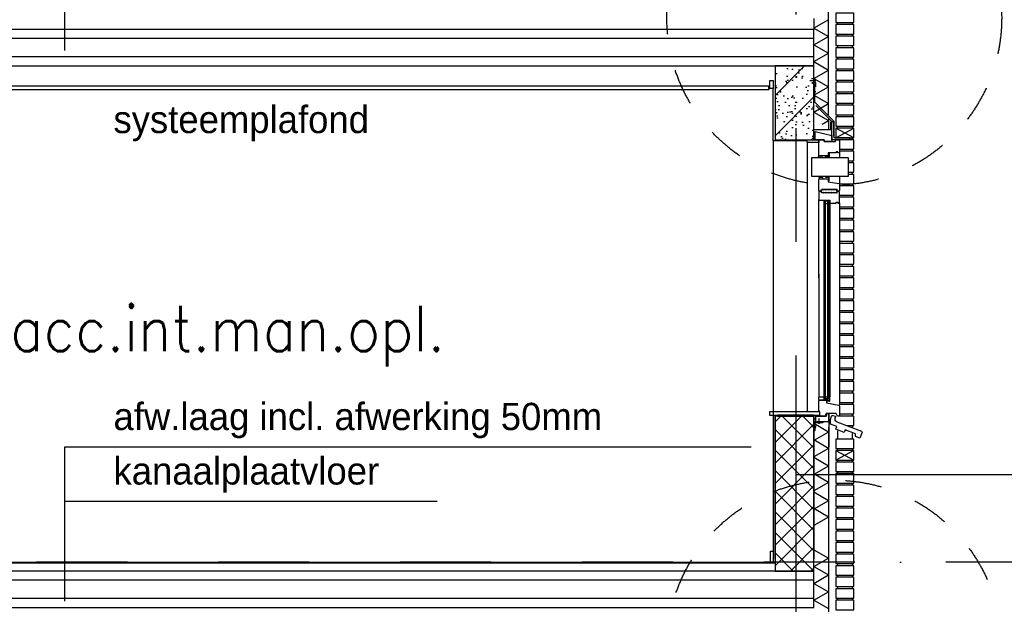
# Model space of a CAD drawing. Extents: x 0 to 140000, y 0 to 84100.
# Tile 64 of 105: x 67596 to 73010, y 8634 to 11851. Entities that reach past the tile are written whole.
import ezdxf
from ezdxf.enums import TextEntityAlignment as Align

# ---------------------------------------------------------------- set-up
doc = ezdxf.new("R2010")
doc.units = 0
doc.header["$LTSCALE"] = 100
doc.header["$MEASUREMENT"] = 0
for name, pattern in [('B0201', [50, 31.25, -6.25, 6.25, -6.25]), ('B0701', [9.375, 6.25, -3.125]), ('B0702', [4.6875, 3.125, -1.5625]), ('DASHDOT', [1, 0.5, -0.25, 0, -0.25]), ('TEGELS', [4, 2, -2])]:
    doc.linetypes.add(name, pattern=pattern)
doc.layers.get('0').update_dxf_attribs({"linetype": 'CONTINUOUS'})
for name, color, linetype in [('AA$8A---_HULPLIJNEN', 1, 'CONTINUOUS'), ('AA21K---_ISOLATIE', 1, 'CONTINUOUS'), ('AI31----_BUITENKOZ', 7, 'CONTINUOUS'), ('AL$1A---_ALGEMEEN', 1, 'CONTINUOUS'), ('AL$1A---_ARCEER', 7, 'CONTINUOUS'), ('AL$7A---_STRAMIEN', 42, 'B0201'), ('AL$8A---_HULPLIJNEN', 1, 'CONTINUOUS'), ('AL21----_BUITENWAND', 2, 'CONTINUOUS'), ('AL21K---_ISOLATIE', 1, 'CONTINUOUS'), ('AL22FF1-_KALKZANDST', 2, 'CONTINUOUS'), ('AL23----_ARCEER', 3, 'CONTINUOUS'), ('AL23----_VLOEREN', 7, 'CONTINUOUS'), ('AL28----_KONSTRUKTIE', 3, 'CONTINUOUS'), ('AL28MH--_METAAL', 3, 'CONTINUOUS'), ('AL31----_BUITENKOZIJ', 7, 'CONTINUOUS'), ('AL41----_BUITENWANDA', 2, 'CONTINUOUS'), ('AL41P---_PLEISTERWRK', 7, 'CONTINUOUS'), ('AL43----_VLOERAFW', 1, 'CONTINUOUS'), ('AL45----_PLAFONDAFW', 7, 'CONTINUOUS'), ('AL48----_OVERIGEAFW', 7, 'CONTINUOUS'), ('AT$1A---_ALGEMEEN', 7, 'CONTINUOUS'), ('AT$1A---_TEKST', 2, 'CONTINUOUS'), ('DICHTING', 3, 'B0702'), ('LIJM', 1, 'CONTINUOUS'), ('RNR-NM', 2, 'CONTINUOUS')]:
    doc.layers.add(name, color=color, linetype=linetype)
doc.styles.add('02_100', font='B-GBP.shx', dxfattribs={"height": 250})
doc.styles.add('BD_25-100-ROMANS', font='ROMANS', dxfattribs={"width": 0.9, "height": 250})

# ---------------------------------------------------------------- blocks, each defined once
blk = doc.blocks.new('ARC890')
at = {"color": 0}
for q in [(-52, -45), (52, -45)]:
    blk.add_line((0, 45), q, dxfattribs=at)
blk = doc.blocks.new('281LGPH')
at = {"layer": 'AL28MH--_METAAL'}
blk.add_lwpolyline([(100, 0), (100, 4, 0.414214), (94, 10), (22, 10, -0.414214), (10, 22), (10, 94, 0.414214), (4, 100), (0, 100), (0, 0)], format="xyb", close=True, dxfattribs=at)
blk = doc.blocks.new('AH310055')
at = {"layer": 'AL41----_BUITENWANDA'}
for p, q in [((156.8, 116.9), (154.9, 122.3)), ((170, 131.4), (158.1, 126.9)), ((183.5, 108.4), (176.7, 126.7)), ((183.5, 83.1), (183.5, 108.4)), ((147.7, 96.5), (12.6, 45.1)), ((106.9, 38), (153, 55.5)), ((147.7, 69.5), (183.5, 83.1)), ((153, 55.5), (147.7, 69.5)), ((9.7, 38.7), (22.1, 5.9)), ((22.1, 5.9), (45.5, 14.8)), ((45.5, 30.8), (101.6, 52.1)), ((45.5, 14.8), (45.5, 30.8)), ((101.6, 52.1), (106.9, 38))]:
    blk.add_line(p, q, dxfattribs=at)
for centre, radius, start, end in [((142.7, 110.9), 15.3, 289.0161, 23.1818), ((159.9, 122.3), 5, 110.7376, 179.8315), ((171.7, 126.7), 5, 359.8315, 110.7376), ((14.4, 40.4), 5, 110.7376, 200.7376)]:
    blk.add_arc(centre, radius, start, end, dxfattribs=at)
blk = doc.blocks.new('AD28HGHC')
at = {"color": 0, "linetype": 'BYBLOCK'}
blk.add_lwpolyline([(-14, -14), (36, -14), (36, -12.5, 0.414214), (32.5, -9), (-2, -9, -0.414214), (-9, -2), (-9, 32.5, 0.414214), (-12.5, 36), (-14, 36)], format="xyb", close=True, dxfattribs=at)

msp = doc.modelspace()

# ---------------------------------------------------------------- hatches: boundary and pattern name
at = {"layer": 'AA$8A---_HULPLIJNEN'}
h = msp.add_hatch(dxfattribs=at)
h.set_pattern_fill('PREFAB3', color=256, scale=250, style=0)
h.set_pattern_definition([(0, (40, 110), (147.5, 107.5), [0, -60, 0, -80, 0, -140]), (10, (142.5, 225), (82.72176, 207.51713), [0, -155, 0, -35, 0, -132.5]), (20, (57.5, 200), (52.68504, 242.6531), [0, -107.5, 0, -72.5, 0, -157.5]), (30, (155, 175), (5.93267, 199.7243), [0, -140, 0, -177.5, 0, -127.5]), (40, (112.5, 150), (70.0209, 212.13987), [0, -102.5, 0, -82.5, 0, -142.5]), (50, (217.5, 125), (-38.52095, 156.3366), [0, -30, 0, -197.5, 0, -117.5]), (60, (170, 100), (-37.55926, 269.94546), [0, -37.5, 0, -117.5, 0, -135]), (70, (110, 75), (-70.44244, 142.6985), [0, -70, 0, -80, 0, -182.5]), (80, (127.5, 50), (-85.46918, 177.53878), [0, -90, 0, -107.5]), (90, (235, 25), (-167.5, 115), [0, -137.5, 0, -77.5, 0, -182.5]), (100, (25, 50), (-151.47352, 67.2181), [0, -70, 0, -145, 0, -165]), (110, (50, 75), (-156.81115, 123.83563), [0, -120, 0, -95, 0, -132.5]), (120, (75, 100), (-222.98394, 76.2195), [0, -165, 0, -52.5, 0, -190]), (130, (100, 125), (-165.16337, -1.52075), [0, -95, 0, -35, 0, -195]), (140, (125, 150), (-259.7095, -33.36875), [0, -27.5, 0, -145, 0, -120]), (150, (150, 175), (-200.99837, -83.1394), [0, -70, 0, -82.5, 0, -160]), (160, (175, 200), (-247.37747, -138.7602), [0, -147.5, 0, -60, 0, -102.5]), (170, (200, 225), (-121.19774, -125.86643), [0, -95, 0, -55, 0, -192.5]), (45, (0, 0), (-110.87434, 110.87434), [])])
h.paths.add_polyline_path([(71749.8, 11189.7), (71963.8, 11189.7), (71963.8, 11596.7), (71749.8, 11596.7)])
h = msp.add_hatch(dxfattribs=at)
h.set_pattern_fill('PREFAB2', color=256, scale=200, style=0)
h.set_pattern_definition([(45, (0, 0), (-56.56854, 56.56854), []), (135, (0, 0), (-56.56854, -56.56854), [])])
h.paths.add_polyline_path([(71749.8, 8816.7), (71963.8, 8816.7), (71963.8, 9669.8), (71749.8, 9669.8)])

# ---------------------------------------------------------------- linework, layer by layer
at = {"color": 1}
msp.add_line((72043.8, 11327.3), (72043.8, 12661.3), dxfattribs=at)
at = {"color": 1, "linetype": 'CONTINUOUS'}
for p, q in [((72043.8, 11850.5), (71963.8, 11804.3)), ((72043.8, 9581.7), (71963.8, 9629)), ((72043.8, 9581.7), (71963.8, 9535.5)), ((72043.8, 9491.2), (71963.8, 9538.6)), ((72043.8, 9491.2), (71963.8, 9445.1)), ((72043.8, 9394.6), (71963.8, 9441.9)), ((72043.8, 9394.6), (71963.8, 9348.4)), ((72043.8, 9304.1), (71963.8, 9351.5)), ((72043.8, 9304.1), (71963.8, 9258)), ((72043.8, 9204.4), (71963.8, 9251.7)), ((72043.8, 9204.4), (71963.8, 9158.2)), ((72043.8, 9113.9), (71963.8, 9161.3)), ((72043.8, 9113.9), (71963.8, 9067.7))]:
    msp.add_line(p, q, dxfattribs=at)
at = {"color": 0}
msp.add_lwpolyline([(72048.5, 9764, 0.414214), (72048, 9763.5, 0.414214), (72048.5, 9763), (72049, 9763), (72049, 9756), (72037.8, 9756), (72037.8, 9759), (72039.3, 9759), (72039.3, 9760), (72021.8, 9760), (72021.8, 9758), (72033.3, 9758), (72033.3, 9756.5), (72034.3, 9756.5), (72034.3, 9758), (72036.3, 9758), (72036.3, 9752.5), (72033.8, 9752.5), (72033.8, 9751.5), (72037.8, 9751.5), (72037.8, 9754.5), (72049, 9754.5), (72049.8, 9751.5), (72050.8, 9751.5), (72050.8, 9776.8, 0.339454), (72050, 9777.7), (72049, 9778), (72049, 9764)], format="xyb", close=True, dxfattribs=at)
at = {"layer": 'AI31----_BUITENKOZ', "linetype": 'CONTINUOUS'}
msp.add_lwpolyline([(71992.8, 10974.7), (72012.8, 10974.7), (72012.8, 10982.7), (71992.8, 10982.7)], close=True, dxfattribs=at)
for centre, radius, start, end in [((71986.3, 10982.9), 6.5, 357.7958, 62.2042), ((72000.2, 10985.7), 3.75, 126.8699, 233.1301), ((72005.3, 10985.7), 3.75, 306.8699, 53.1301)]:
    msp.add_arc(centre, radius, start, end, dxfattribs=at)
at = {"layer": 'AL$1A---_ALGEMEEN'}
for p, q in [((67842.3, 12838.7), (67842.3, 11681.7)), ((71619.2, 9499.3), (67842.3, 9499.3)), ((67842.3, 9499.3), (67842.3, 8651.7)), ((71869.4, 9349.3), (74667.1, 9349.3)), ((69892.8, 9199.9), (67842.3, 9199.9))]:
    msp.add_line(p, q, dxfattribs=at)
at = {"layer": 'AL$1A---_ALGEMEEN', "color": 4, "linetype": 'TEGELS'}
for centre in [(72075.5, 11860.9), (72075.5, 8396.5)]:
    msp.add_circle(centre, 920.5, dxfattribs=at)
at = {"layer": 'AL$1A---_ARCEER'}
for p, q in [((72053.8, 11286), (72061.8, 11286)), ((72053.8, 11279), (72061.8, 11279)), ((72053.8, 11272), (72061.8, 11272)), ((72053.8, 11265), (72061.8, 11265)), ((72053.8, 11258), (72061.8, 11258)), ((72053.8, 11251), (72061.8, 11251))]:
    msp.add_line(p, q, dxfattribs=at)
at = {"layer": 'AL$7A---_STRAMIEN'}
msp.add_line((71863.8, 20003.2), (71863.8, 4182.5), dxfattribs=at)
at = {"layer": 'AL$7A---_STRAMIEN', "color": 1, "linetype": 'DASHDOT', "ltscale": 10}
msp.add_line((74189, 8866.7), (47505.6, 8866.7), dxfattribs=at)
at = {"layer": 'AL$8A---_HULPLIJNEN'}
for p, q in [((71739.8, 11183.4), (71739.8, 11471.7)), ((71739.8, 9674), (71739.8, 8871.4))]:
    msp.add_line(p, q, dxfattribs=at)
at = {"layer": 'AL21----_BUITENWAND', "color": 1}
for p, q in [((72093.8, 11834.7), (72093.8, 11823.4)), ((72173.8, 11834.7), (72173.8, 11823.4)), ((72093.8, 11771.4), (72093.8, 11760)), ((72173.8, 11771.4), (72173.8, 11760)), ((72093.8, 11708), (72093.8, 11696.7)), ((72173.8, 11708), (72173.8, 11696.7)), ((72093.8, 11644.4), (72093.8, 11633)), ((72173.8, 11644.4), (72173.8, 11633)), ((72093.8, 11581), (72093.8, 11569.7)), ((72173.8, 11581), (72173.8, 11569.7)), ((72093.8, 11517.7), (72093.8, 11506.4)), ((72173.8, 11517.7), (72173.8, 11506.4)), ((72093.8, 11454.4), (72093.8, 11443)), ((72173.8, 11454.4), (72173.8, 11443)), ((72093.8, 11391), (72093.8, 11379.7)), ((72173.8, 11391), (72173.8, 11379.7)), ((72093.8, 11327.7), (72093.8, 11316.4)), ((72173.8, 11327.7), (72173.8, 11316.4)), ((72093.8, 11264.4), (72093.8, 11253)), ((72173.8, 11264.4), (72173.8, 11253)), ((72083.8, 11201), (72183.8, 11253)), ((72183.8, 11201), (72083.8, 11253)), ((72173.8, 11201), (72173.8, 11189.7)), ((72173.8, 9808), (72173.8, 9796.7)), ((72173.8, 9681.4), (72173.8, 9670)), ((72093.8, 9589), (72093.8, 9543.4)), ((72093.8, 9589), (72093.8, 9543.4)), ((72173.8, 9618), (72173.8, 9606.7)), ((72173.8, 9574.2), (72173.8, 9543.4)), ((72173.8, 9554.7), (72173.8, 9543.4)), ((72093.8, 9491.4), (72093.8, 9480)), ((72173.8, 9491.4), (72173.8, 9480)), ((72093.8, 9428), (72093.8, 9416.7)), ((72173.8, 9428), (72173.8, 9416.7)), ((72093.8, 9364.7), (72093.8, 9353.4)), ((72173.8, 9364.7), (72173.8, 9353.4)), ((72093.8, 9301.4), (72093.8, 9290)), ((72173.8, 9301.4), (72173.8, 9290)), ((72093.8, 9238), (72093.8, 9226.7)), ((72173.8, 9238), (72173.8, 9226.7)), ((72093.8, 9174.7), (72093.8, 9163.4)), ((72173.8, 9174.7), (72173.8, 9163.4)), ((72093.8, 9111.4), (72093.8, 9100)), ((72173.8, 9111.4), (72173.8, 9100)), ((72093.8, 9048), (72093.8, 9036.7)), ((72173.8, 9048), (72173.8, 9036.7)), ((72093.8, 8984.7), (72093.8, 8973.4)), ((72173.8, 8984.7), (72173.8, 8973.4)), ((72093.8, 8921.4), (72093.8, 8910)), ((72173.8, 8921.4), (72173.8, 8910)), ((72093.8, 8858), (72093.8, 8846.7)), ((72173.8, 8858), (72173.8, 8846.7)), ((72093.8, 8794.7), (72093.8, 8783.4)), ((72093.8, 8794.7), (72093.8, 8783.4)), ((72173.8, 8794.7), (72173.8, 8783.4)), ((72173.8, 8794.7), (72173.8, 8783.4)), ((72093.8, 8731.4), (72093.8, 8720)), ((72173.8, 8731.4), (72173.8, 8720)), ((72093.8, 8668), (72093.8, 8656.7)), ((72173.8, 8668), (72173.8, 8656.7))]:
    msp.add_line(p, q, dxfattribs=at)
at = {"layer": 'AL21----_BUITENWAND', "color": 42}
for p, q in [((72173.8, 11137.7), (72173.8, 11126.4)), ((72173.8, 11074.4), (72173.8, 11063)), ((72173.8, 11011), (72173.8, 10999.7)), ((72173.8, 10947.7), (72173.8, 10936.4)), ((72173.8, 10884.7), (72173.8, 10873.4)), ((72173.8, 10884.4), (72173.8, 10873)), ((72173.8, 10821.4), (72173.8, 10810)), ((72173.8, 10758), (72173.8, 10746.7)), ((72173.8, 10694.7), (72173.8, 10683.4)), ((72173.8, 10631.4), (72173.8, 10620)), ((72173.8, 10568), (72173.8, 10556.7)), ((72173.8, 10504.7), (72173.8, 10493.4)), ((72173.8, 10441.4), (72173.8, 10430)), ((72173.8, 10378), (72173.8, 10366.7)), ((72173.8, 10314.7), (72173.8, 10303.4)), ((72173.8, 10251.4), (72173.8, 10240)), ((72173.8, 10188), (72173.8, 10176.7)), ((72173.8, 10124.7), (72173.8, 10113.4)), ((72173.8, 10061.4), (72173.8, 10050)), ((72173.8, 9998), (72173.8, 9986.7)), ((72173.8, 9934.7), (72173.8, 9923.4)), ((72173.8, 9871.4), (72173.8, 9860)), ((72173.8, 9808), (72173.8, 9796.7)), ((72173.8, 9744.7), (72173.8, 9733.4)), ((72173.8, 9681.4), (72173.8, 9670)), ((72173.8, 9618), (72173.8, 9606.7))]:
    msp.add_line(p, q, dxfattribs=at)
at = {"layer": 'AL21----_BUITENWAND'}
msp.add_line((71963.8, 9674), (71763.8, 9674), dxfattribs=at)
at = {"layer": 'AL21----_BUITENWAND', "color": 1, "linetype": 'CONTINUOUS'}
for p, q in [((72183.8, 9480), (72083.8, 9428)), ((72083.8, 9480), (72183.8, 9428))]:
    msp.add_line(p, q, dxfattribs=at)
at = {"layer": 'AL21----_BUITENWAND'}
for points in [[(72083.8, 11834.7), (72183.8, 11834.7), (72183.8, 11886.7), (72083.8, 11886.7)], [(72083.8, 11771.4), (72183.8, 11771.4), (72183.8, 11823.4), (72083.8, 11823.4)], [(72083.8, 11708), (72183.8, 11708), (72183.8, 11760), (72083.8, 11760)], [(72083.8, 11644.4), (72183.8, 11644.4), (72183.8, 11696.4), (72083.8, 11696.4)], [(72083.8, 11581), (72183.8, 11581), (72183.8, 11633), (72083.8, 11633)], [(72083.8, 11517.7), (72183.8, 11517.7), (72183.8, 11569.7), (72083.8, 11569.7)], [(72083.8, 11454.4), (72183.8, 11454.4), (72183.8, 11506.4), (72083.8, 11506.4)], [(72083.8, 11391), (72183.8, 11391), (72183.8, 11443), (72083.8, 11443)], [(72083.8, 11327.7), (72183.8, 11327.7), (72183.8, 11379.7), (72083.8, 11379.7)], [(72083.8, 11264.4), (72183.8, 11264.4), (72183.8, 11316.4), (72083.8, 11316.4)], [(72083.8, 11201), (72183.8, 11201), (72183.8, 11253), (72083.8, 11253)], [(72083.8, 9491.4), (72183.8, 9491.4), (72183.8, 9543.4), (72083.8, 9543.4)], [(72083.8, 9428), (72183.8, 9428), (72183.8, 9480), (72083.8, 9480)], [(72083.8, 9364.7), (72183.8, 9364.7), (72183.8, 9416.7), (72083.8, 9416.7)], [(72083.8, 9301.4), (72183.8, 9301.4), (72183.8, 9353.4), (72083.8, 9353.4)], [(72083.8, 9238), (72183.8, 9238), (72183.8, 9290), (72083.8, 9290)], [(72083.8, 9174.7), (72183.8, 9174.7), (72183.8, 9226.7), (72083.8, 9226.7)], [(72083.8, 9111.4), (72183.8, 9111.4), (72183.8, 9163.4), (72083.8, 9163.4)], [(72083.8, 9048), (72183.8, 9048), (72183.8, 9100), (72083.8, 9100)], [(72083.8, 8984.7), (72183.8, 8984.7), (72183.8, 9036.7), (72083.8, 9036.7)], [(72083.8, 8921.4), (72183.8, 8921.4), (72183.8, 8973.4), (72083.8, 8973.4)], [(71739.8, 8866.7), (71724.8, 8866.7), (71724.8, 8926.7), (71739.8, 8926.7)], [(72083.8, 8858), (72183.8, 8858), (72183.8, 8910), (72083.8, 8910)], [(72083.8, 8794.7), (72183.8, 8794.7), (72183.8, 8846.7), (72083.8, 8846.7)], [(72083.8, 8731.4), (72183.8, 8731.4), (72183.8, 8783.4), (72083.8, 8783.4)], [(72083.8, 8731.4), (72183.8, 8731.4), (72183.8, 8783.4), (72083.8, 8783.4)], [(72083.8, 8668), (72183.8, 8668), (72183.8, 8720), (72083.8, 8720)], [(72083.8, 8604.7), (72183.8, 8604.7), (72183.8, 8656.7), (72083.8, 8656.7)]]:
    msp.add_lwpolyline(points, close=True, dxfattribs=at)
at = {"layer": 'AL21----_BUITENWAND', "color": 42}
for points in [[(72103.8, 11137.7), (72183.8, 11137.7), (72183.8, 11189.7), (72103.8, 11189.7)], [(72151.3, 11074.4), (72183.8, 11074.4), (72183.8, 11126.4), (72103.8, 11126.4)], [(72151.3, 11011), (72183.8, 11011), (72183.8, 11063), (72151.3, 11063)], [(72103.8, 10947.7), (72183.8, 10947.7), (72183.8, 10999.7), (72151.3, 10999.7)], [(72103.8, 10884.4), (72183.8, 10884.4), (72183.8, 10936.4), (72103.8, 10936.4)], [(72103.8, 10821.4), (72183.8, 10821.4), (72183.8, 10873.4), (72103.8, 10873.4)], [(72103.8, 10758), (72183.8, 10758), (72183.8, 10810), (72103.8, 10810)], [(72103.8, 10694.7), (72183.8, 10694.7), (72183.8, 10746.7), (72103.8, 10746.7)], [(72103.8, 10631.4), (72183.8, 10631.4), (72183.8, 10683.4), (72103.8, 10683.4)], [(72103.8, 10568), (72183.8, 10568), (72183.8, 10620), (72103.8, 10620)], [(72103.8, 10504.7), (72183.8, 10504.7), (72183.8, 10556.7), (72103.8, 10556.7)], [(72103.8, 10441.4), (72183.8, 10441.4), (72183.8, 10493.4), (72103.8, 10493.4)], [(72103.8, 10378), (72183.8, 10378), (72183.8, 10430), (72103.8, 10430)], [(72103.8, 10314.7), (72183.8, 10314.7), (72183.8, 10366.7), (72103.8, 10366.7)], [(72103.8, 10251.4), (72183.8, 10251.4), (72183.8, 10303.4), (72103.8, 10303.4)], [(72103.8, 10188), (72183.8, 10188), (72183.8, 10240), (72103.8, 10240)], [(72103.8, 10124.7), (72183.8, 10124.7), (72183.8, 10176.7), (72103.8, 10176.7)], [(72103.8, 10061.4), (72183.8, 10061.4), (72183.8, 10113.4), (72103.8, 10113.4)], [(72103.8, 9998), (72183.8, 9998), (72183.8, 10050), (72103.8, 10050)], [(72103.8, 9934.7), (72183.8, 9934.7), (72183.8, 9986.7), (72103.8, 9986.7)], [(72103.8, 9871.4), (72183.8, 9871.4), (72183.8, 9923.4), (72103.8, 9923.4)], [(72103.8, 9808), (72183.8, 9808), (72183.8, 9860), (72103.8, 9860)], [(72103.8, 9744.7), (72183.8, 9744.7), (72183.8, 9796.7), (72103.8, 9796.7)], [(72103.8, 9681.4), (72183.8, 9681.4), (72183.8, 9733.4), (72103.8, 9733.4)], [(72144.4, 9618), (72183.8, 9618), (72183.8, 9670), (72103.8, 9670)]]:
    msp.add_lwpolyline(points, dxfattribs=at)
at = {"layer": 'AL21K---_ISOLATIE'}
for p, q in [((71963.8, 11804.3), (72043.8, 11758.1)), ((72009.5, 11276.5), (72043.8, 11296.3)), ((72026.8, 10839.1), (72040.8, 10839.1)), ((72026.8, 9776.5), (72040.8, 9776.5)), ((71963.8, 8934.3), (72043.8, 8888.1))]:
    msp.add_line(p, q, dxfattribs=at)
at = {"layer": 'AL21K---_ISOLATIE', "color": 1, "linetype": 'CONTINUOUS'}
msp.add_line((72050.8, 10840.7), (72050.8, 9776.5), dxfattribs=at)
at = {"layer": 'AL21K---_ISOLATIE', "color": 7}
msp.add_lwpolyline([(72043.8, 11307.7), (72043.8, 11247.1)], dxfattribs=at)
at = {"layer": 'AL21K---_ISOLATIE', "color": 1}
msp.add_lwpolyline([(72043.8, 9608.1), (72043.8, 8178.2)], dxfattribs=at)
at = {"layer": 'AL22FF1-_KALKZANDST'}
msp.add_lwpolyline([(71749.8, 8816.7), (71963.8, 8816.7), (71963.8, 9669.8), (71749.8, 9669.8)], close=True, dxfattribs=at)
at = {"layer": 'AL23----_ARCEER', "color": 1}
for p, q in [((71963.8, 11746.7), (64493.8, 11746.7)), ((71963.8, 11646.7), (64493.8, 11646.7)), ((71963.8, 8766.7), (64493.8, 8766.7)), ((71963.8, 8666.7), (64493.8, 8666.7))]:
    msp.add_line(p, q, dxfattribs=at)
at = {"layer": 'AL23----_VLOEREN'}
for p, q in [((71963.8, 11856.7), (71963.8, 11796.7)), ((55063.8, 8861.7), (71749.8, 8861.7))]:
    msp.add_line(p, q, dxfattribs=at)
for points in [[(64493.8, 11596.7), (71963.8, 11596.7), (71963.8, 11796.7), (64493.8, 11796.7)], [(64493.8, 8616.7), (71963.8, 8616.7), (71963.8, 8816.7), (64493.8, 8816.7)]]:
    msp.add_lwpolyline(points, dxfattribs=at)
at = {"layer": 'AL28----_KONSTRUKTIE'}
for p, q in [((71973.8, 11452.7), (71963.8, 11452.7)), ((71749.8, 8881.7), (71749.8, 9669.8)), ((71763.8, 9669.8), (71963.8, 9669.8)), ((71963.8, 9669.8), (71963.8, 8881.7)), ((71963.8, 8861.7), (71963.8, 8861.7)), ((71963.8, 8861.7), (71963.8, 8861.7))]:
    msp.add_line(p, q, dxfattribs=at)
at = {"layer": 'AL28----_KONSTRUKTIE', "color": 2}
for p, q in [((72061.8, 11289.7), (71973.8, 11377.7)), ((71963.8, 11247.1), (72061.8, 11247.1))]:
    msp.add_line(p, q, dxfattribs=at)
at = {"layer": 'AL28----_KONSTRUKTIE'}
msp.add_lwpolyline([(71749.8, 11189.7), (71963.8, 11189.7), (71963.8, 11596.7), (71749.8, 11596.7)], close=True, dxfattribs=at)
at = {"layer": 'AL28----_KONSTRUKTIE', "color": 1}
msp.add_lwpolyline([(71739.8, 11183.4), (71739.8, 11183.4), (71739.8, 11183.4), (71739.8, 11183.4), (71739.8, 9667.7)], dxfattribs=at)
at = {"layer": 'AL31----_BUITENKOZIJ', "color": 1, "linetype": 'CONTINUOUS'}
for p, q in [((71926, 11177.4), (71926, 10512.9)), ((71926, 11167.4), (71926, 10450)), ((72103.8, 11121.7), (72103.8, 11091.7)), ((72103.8, 10988.7), (72103.8, 10945.7)), ((71926, 10924.1), (71926, 10513.2)), ((71989.8, 10429.5), (71989.8, 10860.7)), ((72017.8, 10857.7), (72017.8, 9775)), ((72045.8, 10851.6), (72022.8, 10851.6)), ((72103.8, 10843.7), (72103.8, 9733.6)), ((71926, 10450), (71926, 9694)), ((71989.8, 10451.3), (71989.8, 9772)), ((72045.8, 9764), (72022.8, 9764))]:
    msp.add_line(p, q, dxfattribs=at)
at = {"layer": 'AL31----_BUITENKOZIJ', "linetype": 'CONTINUOUS'}
for p, q in [((71992.8, 10974.7), (71989.8, 10971.7)), ((71992.8, 10974.7), (72041.8, 10974.7)), ((72041.8, 10974.7), (72041.8, 10958.7)), ((71992.8, 9758), (71989.8, 9755)), ((71989.8, 9695.3), (71989.8, 9755)), ((71992.8, 9758), (72033.3, 9758)), ((72033.3, 9758), (72033.3, 9742)), ((71996.8, 9695.3), (71989.8, 9695.3)), ((71996.8, 9670), (71996.8, 9695.3)), ((72033.3, 9742), (72100.8, 9729.2)), ((72100.8, 9729.2), (72103.8, 9725.8)), ((72103.8, 9725.8), (72103.8, 9673)), ((72030.8, 9670), (71996.8, 9670)), ((72085.8, 9684), (72030.8, 9684)), ((72030.8, 9684), (72030.8, 9670)), ((72093.8, 9670), (72085.8, 9684)), ((72100.8, 9670), (72093.8, 9670)), ((72103.8, 9673), (72100.8, 9670))]:
    msp.add_line(p, q, dxfattribs=at)
at = {"layer": 'AL31----_BUITENKOZIJ', "color": 1}
for p, q in [((72022.8, 9764), (72022.8, 10851.6)), ((72026.8, 9764), (72026.8, 10851.6)), ((72040.8, 9764), (72040.8, 10851.6)), ((72045.8, 9764), (72045.8, 10851.6))]:
    msp.add_line(p, q, dxfattribs=at)
at = {"layer": 'AL31----_BUITENKOZIJ'}
for p, q in [((71973.8, 9638), (71973.8, 9670)), ((71993, 9627), (71993, 9656)), ((71975.7, 9610), (71946.6, 9610)), ((71971.2, 9615), (71971.2, 9603.8)), ((71998.1, 9630.6), (71986.9, 9630.6))]:
    msp.add_line(p, q, dxfattribs=at)
for points in [[(71971.2, 11235.1), (72061.8, 11214), (72061.8, 11180.7), (72019.8, 11180.7), (72019.8, 11189.7), (71971.2, 11189.7)], [(72082.8, 11189.7), (72100.8, 11189.7), (72103.8, 11186.7), (72103.8, 11121.7), (72100.8, 11118.7), (72095.8, 11118.7), (72094.4, 11123.7), (72085.8, 11123.7), (72085.8, 11118.7), (72041.8, 11118.7), (72041.8, 11101.7), (71992.8, 11101.7), (71989.8, 11104.7), (71989.8, 11186.7), (71992.8, 11189.7), (72019.8, 11189.7), (72019.8, 11180.7), (72082.8, 11180.7)], [(72004.8, 10907.7), (71992.8, 10907.7), (71989.8, 10910.7), (71989.8, 10971.7), (71992.8, 10974.7), (72041.8, 10974.7), (72041.8, 10958.7), (72100.8, 10949.1), (72103.8, 10945.7), (72103.8, 10910.7), (72100.8, 10907.7), (72088.8, 10907.7), (72088.8, 10916.7), (72004.8, 10916.7)], [(72004.8, 10907.7), (71992.8, 10907.7), (71989.8, 10904.7), (71989.8, 10860.7), (71992.8, 10857.7), (72050.8, 10857.7), (72050.8, 10840.7), (72085.8, 10840.7), (72085.8, 10845.7), (72094.4, 10845.7), (72095.8, 10840.7), (72100.8, 10840.7), (72103.8, 10843.7), (72103.8, 10904.7), (72100.8, 10907.7), (72088.8, 10907.7), (72088.8, 10898.7), (72004.8, 10898.7)], [(72088.8, 10916.7), (72088.8, 10898.7), (72004.8, 10898.7), (72004.8, 10916.7), (72088.8, 10916.7)]]:
    msp.add_lwpolyline(points, close=True, dxfattribs=at)
at = {"layer": 'AL31----_BUITENKOZIJ', "linetype": 'CONTINUOUS'}
for points in [[(71989.8, 11189.7), (71989.8, 11174.4), (71929, 11174.4), (71926, 11177.4), (71926, 11189.7), (71957.7, 11189.7), (71957.7, 11189.7)], [(72041.3, 11094.7), (72041.3, 11093.7), (72042.3, 11093.7), (72042.3, 11092.7), (72040.3, 11092.7), (72040.3, 11094.7), (72029.3, 11094.7), (72029.3, 11092.7), (72027.3, 11092.7), (72027.3, 11093.7), (72028.3, 11093.7), (72028.3, 11094.7), (72027.3, 11094.7), (72027.3, 11096.7), (72044.8, 11096.7), (72044.8, 11116.7), (72046.8, 11116.7), (72046.8, 11092.7), (72044.8, 11092.7), (72044.8, 11094.7)], [(72044.8, 11115.2), (72041.8, 11115.2), (72041.8, 11105.2), (72044.8, 11105.2)], [(71951.3, 11091.7), (72151.3, 11091.7), (72151.3, 10988.7), (71951.3, 10988.7)], [(72041.3, 10985.7), (72041.3, 10986.7), (72042.3, 10986.7), (72042.3, 10987.7), (72040.3, 10987.7), (72040.3, 10985.7), (72029.3, 10985.7), (72029.3, 10987.7), (72027.3, 10987.7), (72027.3, 10986.7), (72028.3, 10986.7), (72028.3, 10985.7), (72027.3, 10985.7), (72027.3, 10983.7), (72044.8, 10983.7), (72044.8, 10963.7), (72046.8, 10963.7), (72046.8, 10987.7), (72044.8, 10987.7), (72044.8, 10985.7)], [(72044.8, 10973.7), (72041.8, 10973.7), (72041.8, 10963.7), (72044.8, 10963.7)], [(72017.8, 9758), (71992.8, 9758), (71989.8, 9761), (71989.8, 9772), (71992.8, 9775), (72017.8, 9775)]]:
    msp.add_lwpolyline(points, close=True, dxfattribs=at)
for points in [[(71995.3, 11091.7), (71995.3, 11093.7), (71996.3, 11093.7), (71996.3, 11094.7), (71994.3, 11094.7), (71994.3, 11091.7)], [(72010.3, 11091.7), (72010.3, 11093.7), (72009.3, 11093.7), (72009.3, 11094.7), (72011.3, 11094.7), (72011.3, 11091.7)], [(72027.3, 11091.7), (72027.3, 11093.7), (72028.3, 11093.7), (72028.3, 11094.7), (72026.3, 11094.7), (72026.3, 11091.7)], [(72042.3, 11091.7), (72042.3, 11093.7), (72041.3, 11093.7), (72041.3, 11094.7), (72043.3, 11094.7), (72043.3, 11091.7)], [(71995.3, 10988.7), (71995.3, 10986.7), (71996.3, 10986.7), (71996.3, 10985.7), (71994.3, 10985.7), (71994.3, 10988.7)], [(72010.3, 10988.7), (72010.3, 10986.7), (72009.3, 10986.7), (72009.3, 10985.7), (72011.3, 10985.7), (72011.3, 10988.7)], [(72027.3, 10988.7), (72027.3, 10986.7), (72028.3, 10986.7), (72028.3, 10985.7), (72026.3, 10985.7), (72026.3, 10988.7)], [(72042.3, 10988.7), (72042.3, 10986.7), (72041.3, 10986.7), (72041.3, 10985.7), (72043.3, 10985.7), (72043.3, 10988.7)], [(71719.8, 9674), (71984.7, 9674), (71984.7, 9674), (71996.8, 9674), (71996.8, 9694), (71736.8, 9694), (71719.8, 9694), (71719.8, 9674)], [(72032.5, 9684), (72043.8, 9684), (72043.8, 9638), (71973.8, 9638)], [(71973.8, 9670), (72030.8, 9670), (72030.8, 9683)]]:
    msp.add_lwpolyline(points, dxfattribs=at)
for centre, radius, start, end in [((71979.3, 11102.4), 12, 296.4726, 3.5274), ((72001.8, 11096.7), 5.67, 118.0725, 241.9275), ((72003.7, 11096.7), 5.67, 298.0725, 61.9275)]:
    msp.add_arc(centre, radius, start, end, dxfattribs=at)
at = {"layer": 'AL41P---_PLEISTERWRK', "color": 1}
msp.add_line((71926, 11183.4), (71739.8, 11183.4), dxfattribs=at)
at = {"layer": 'AL43----_VLOERAFW', "color": 1, "linetype": 'CONTINUOUS'}
msp.add_line((54863.8, 8866.7), (71749.8, 8866.7), dxfattribs=at)
at = {"layer": 'AL45----_PLAFONDAFW'}
for p, q in [((66767, 11486.7), (71715.1, 11486.7)), ((71715.1, 11466.7), (71715.1, 11486.7)), ((66767, 11466.7), (71715, 11466.7))]:
    msp.add_line(p, q, dxfattribs=at)
at = {"layer": 'AL45----_PLAFONDAFW', "const_width": 2}
msp.add_lwpolyline([(71718.5, 11505.8), (71718.5, 11464.1), (71698.5, 11464.1)], dxfattribs=at)
at = {"layer": 'AL45----_PLAFONDAFW'}
msp.add_lwpolyline([(71739.8, 11471.7), (71721.8, 11471.7), (71721.8, 11516.7), (71739.8, 11516.7)], close=True, dxfattribs=at)
at = {"layer": 'AL48----_OVERIGEAFW'}
for p, q in [((71973.1, 11513.4), (71940.5, 11513.4)), ((71966.8, 11521.3), (71966.8, 11504.3)), ((71966.8, 11504.3), (71972.2, 11504.3)), ((71970.5, 11517.1), (71970.5, 11509.7)), ((71972.2, 11504.3), (71972.2, 11481.6))]:
    msp.add_line(p, q, dxfattribs=at)
at = {"layer": 'AT$1A---_TEKST', "color": 2, "linetype": 'CONTINUOUS', "const_width": 5}
msp.add_lwpolyline([(71971.2, 9654.2, -1), (71966.2, 9654.2, -1)], format="xyb", close=True, dxfattribs=at)
at = {"layer": 'DICHTING', "color": 4, "linetype": 'B0701'}
for points in [[(72163.7, 11190.9), (72163.7, 11200.2), (72087.8, 11200.2), (72074.8, 11200.2), (72074.8, 11290.7), (71969.2, 11396.3), (71969.2, 11491.6), (71969.2, 11491.6), (71969.2, 11497.6), (71969.2, 11497.6)], [(72047.5, 9501.2), (72047.5, 9680.8)]]:
    msp.add_lwpolyline(points, dxfattribs=at)
at = {"layer": 'LIJM', "color": 2, "linetype": 'CONTINUOUS'}
for centre in [(71998.8, 10907.7), (72016.5, 10916.7), (72016.5, 10898.7), (72031.3, 10916.7), (72031.3, 10898.7), (72046, 10916.7), (72046, 10898.7), (72060, 10916.7), (72060, 10898.7), (72074.8, 10916.7), (72074.8, 10898.7), (72088.8, 10916.7), (72088.8, 10898.7), (72094.8, 10907.7), (71999.7, 9670), (72013.7, 9670), (72027.8, 9670), (72030.8, 9677)]:
    msp.add_circle(centre, 2.18, dxfattribs=at)

# ---------------------------------------------------------------- block references
at = {"xscale": -1, "rotation": 270}
msp.add_blockref('281LGPH', (72061.8, 11189.7), dxfattribs=at)
at = {"xscale": -1}
msp.add_blockref('AH310055', (72237.7, 9542.2), dxfattribs=at)
at = {"layer": 'AA21K---_ISOLATIE', "xscale": -0.8888891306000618, "yscale": 0.8888891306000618, "zscale": 0.8888891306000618, "rotation": 90}
for p in [(72003.8, 11712), (72003.8, 11619.6), (72003.8, 11527.2), (72003.8, 11434.8), (72003.8, 11342.5), (72003.8, 8841.9), (72003.8, 8749.6), (72003.8, 8657.2)]:
    msp.add_blockref('ARC890', p, dxfattribs=at)
at = {"layer": 'AL28----_KONSTRUKTIE', "xscale": -1, "rotation": 180}
msp.add_blockref('AD28HGHC', (71977.8, 9624), dxfattribs=at)

# ---------------------------------------------------------------- texts
at = {"layer": 'AT$1A---_ALGEMEEN', "color": 2, "style": '02_100'}
for s, p in [('systeemplafond', (68112.2, 11226.5)), ('afw.laag incl. afwerking 50mm', (68112.2, 9592.6)), ('kanaalplaatvloer', (68112.2, 9293.2))]:
    msp.add_text(s, height=150, dxfattribs=at).set_placement(p)
at = {"layer": 'RNR-NM', "style": 'BD_25-100-ROMANS', "width": 0.9}
msp.add_text('acc.int.man.opl.', height=250, dxfattribs=at).set_placement((68740.3, 10026), align=Align.CENTER)

doc.saveas('drawing.dxf')
